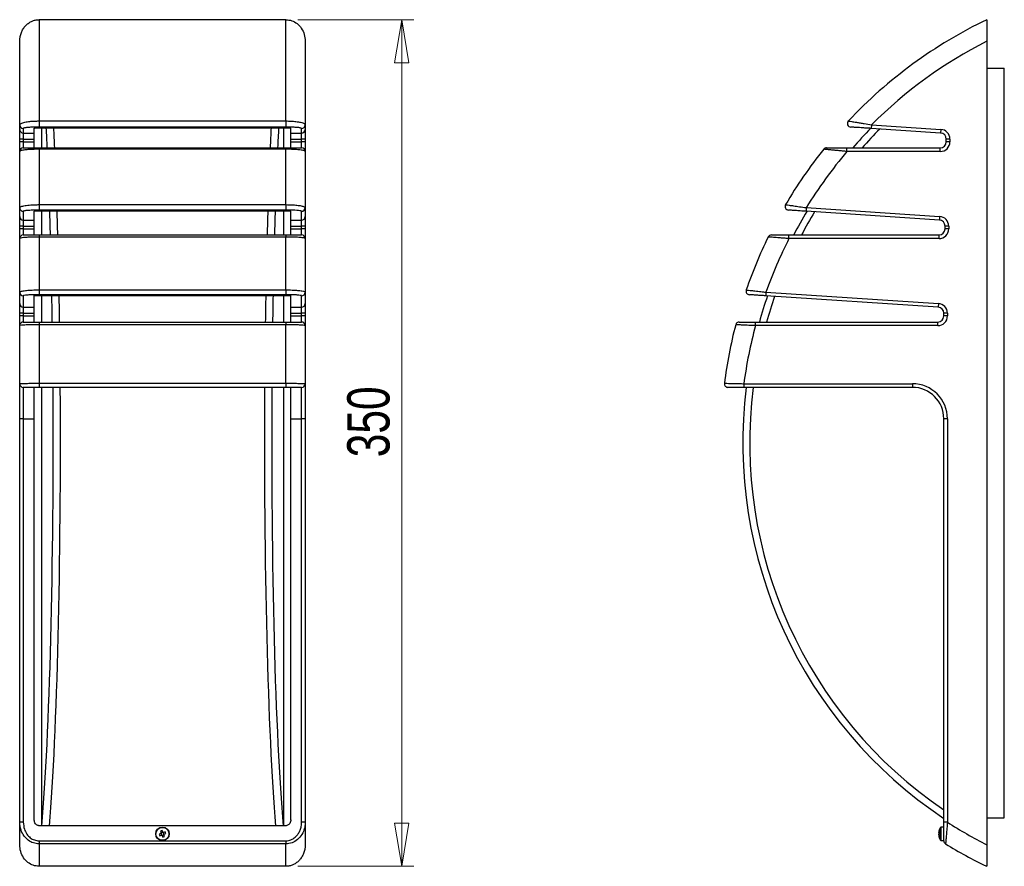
# Model space of a CAD drawing. Header units: millimetres. Extents: x 117 to 199, y 81 to 204.
# Tile 1 of 2: x 117 to 199, y 81 to 151. Entities that reach past the tile are written whole.
import ezdxf

# ---------------------------------------------------------------- set-up
doc = ezdxf.new("R2010")
doc.units = ezdxf.units.MM
doc.styles.add('SLDTEXTSTYLE0', font='TXT', dxfattribs={"width": 0.75})
doc.dimstyles.new('SLDDIMSTYLE0', dxfattribs={"dimtxt": 3.5, "dimasz": 3.556, "dimexe": 0, "dimexo": 0.0625, "dimgap": 0.875, "dimtad": 1, "dimdec": 0, "dimlfac": 5, "dimrnd": 1e-09, "dimzin": 12, "dimdsep": 46, "dimtxsty": 'SLDTEXTSTYLE0', "dimblk1": 'CLOSED', "dimblk2": 'CLOSED', "dimsah": 1, "dimcen": 0.09, "dimadec": 0, "dimazin": 3, "dimtfac": 1, "dimtdec": 0, "dimtofl": 0, "dimtmove": 0, "dimatfit": 3, "dimldrblk": 'CLOSED', "dimfxl": 0, "dimfrac": 2, "dimtolj": 1, "dimtzin": 12, "dimarcsym": 0})

# ---------------------------------------------------------------- blocks, each defined once
blk = doc.blocks.new('_Closed')
at = {"color": 0, "linetype": 'ByBlock', "lineweight": -2}
for p, q in [((-1, 0.166667), (0, 0)), ((-1, 0.166667), (-1, -0.166667)), ((0, 0), (-1, -0.166667)), ((0, 0), (-1, 0))]:
    blk.add_line(p, q, dxfattribs=at)
blk = doc.blocks.new('_D')
at = {"color": 7, "linetype": 'Continuous', "lineweight": 0}
for p, q in [((140.169, 150.932), (149.75, 150.932)), ((148.75, 150.932), (148.75, 80.932)), ((140.169, 80.932), (149.75, 80.932))]:
    blk.add_line(p, q, dxfattribs=at)
at = {"color": 7, "linetype": 'Continuous', "lineweight": 18, "xscale": 3.556, "yscale": 3.556}
for p, rotation in [((148.75, 150.932, -15.984), 90.0000000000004), ((148.75, 80.932, -15.984), 270.0000000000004)]:
    blk.add_blockref('_Closed', p, dxfattribs=dict(at, rotation=rotation))
at = {"color": 7, "linetype": 'Continuous', "lineweight": 18, "insert": (144.238, 114.754), "char_height": 3.5, "attachment_point": 1, "rotation": 90, "style": 'SLDTEXTSTYLE0'}
blk.add_mtext('350', dxfattribs=at)

msp = doc.modelspace()

# ---------------------------------------------------------------- linework, layer by layer
at = {"color": 7, "linetype": 'Continuous', "lineweight": 25}
for p, q in [((118.769, 150.932), (118.769, 142.558)), ((139.169, 150.932), (118.769, 150.932)), ((139.169, 142.558), (139.169, 150.932)), ((117.169, 142.24), (117.169, 149.148)), ((140.769, 149.148), (140.769, 142.24)), ((197.098, 149.148), (197.098, 82.717)), ((197.098, 146.932), (198.552, 146.932)), ((198.552, 84.932), (198.552, 146.932)), ((118.769, 142.558), (118.769, 142.053)), ((118.769, 142.558), (139.169, 142.558)), ((139.169, 142.558), (139.169, 142.053)), ((117.169, 141.862), (117.169, 142.24)), ((117.169, 141.064), (117.169, 141.862)), ((117.469, 141.941), (117.469, 141.563)), ((118.369, 141.563), (118.369, 141.958)), ((139.169, 142.053), (118.769, 142.053)), ((118.769, 141.992), (139.169, 141.992)), ((118.969, 141.992), (118.969, 140.332)), ((138.969, 141.992), (138.969, 140.332)), ((139.569, 141.563), (139.569, 141.958)), ((140.469, 141.563), (140.469, 141.941)), ((140.769, 142.24), (140.769, 141.862)), ((140.769, 141.862), (140.769, 141.064)), ((187.58, 142.24), (187.56, 141.941)), ((193.291, 141.563), (187.56, 141.941)), ((187.58, 142.24), (193.31, 141.862)), ((193.31, 141.862), (193.291, 141.563)), ((117.469, 141.064), (117.169, 141.064)), ((117.169, 140.832), (117.169, 141.064)), ((117.469, 140.832), (117.169, 140.832)), ((117.169, 140.032), (117.169, 140.832)), ((117.469, 141.563), (118.369, 141.563)), ((117.469, 141.563), (117.469, 141.064)), ((117.469, 141.064), (118.369, 141.064)), ((117.469, 141.064), (117.469, 140.832)), ((117.469, 140.832), (117.469, 140.332)), ((117.469, 140.832), (118.369, 140.832)), ((118.369, 141.064), (118.369, 141.563)), ((118.369, 140.832), (118.369, 141.064)), ((118.369, 140.332), (118.369, 140.832)), ((139.569, 141.563), (140.469, 141.563)), ((139.569, 141.064), (139.569, 141.563)), ((139.569, 141.064), (140.469, 141.064)), ((139.569, 140.832), (139.569, 141.064)), ((139.569, 140.832), (140.469, 140.832)), ((139.569, 140.332), (139.569, 140.832)), ((140.469, 141.064), (140.469, 141.563)), ((140.769, 141.064), (140.469, 141.064)), ((140.469, 140.832), (140.469, 141.064)), ((140.469, 140.332), (140.469, 140.832)), ((140.769, 140.832), (140.469, 140.832)), ((140.769, 141.064), (140.769, 140.832)), ((140.769, 140.832), (140.769, 140.032)), ((194.058, 141.064), (193.758, 141.064)), ((193.758, 140.832), (193.758, 141.064)), ((194.058, 140.832), (193.758, 140.832)), ((194.058, 141.064), (194.058, 140.832)), ((117.169, 135.39), (117.169, 140.032)), ((118.769, 140.332), (118.769, 140.22)), ((118.769, 140.332), (139.169, 140.332)), ((118.769, 140.22), (118.769, 135.638)), ((139.169, 140.22), (118.769, 140.22)), ((139.169, 140.332), (139.169, 140.22)), ((139.169, 135.638), (139.169, 140.22)), ((140.769, 140.032), (140.769, 135.39)), ((185.547, 140.032), (185.547, 140.332)), ((185.547, 140.332), (193.258, 140.332)), ((193.258, 140.032), (185.547, 140.032)), ((193.258, 140.032), (193.258, 140.332)), ((117.169, 134.663), (117.169, 135.39)), ((118.369, 134.364), (118.369, 135.1)), ((118.769, 135.638), (118.769, 135.186)), ((118.769, 135.638), (139.169, 135.638)), ((139.169, 135.186), (118.769, 135.186)), ((118.769, 135.13), (139.169, 135.13)), ((118.969, 135.13), (118.969, 133.133)), ((138.969, 135.13), (138.969, 133.133)), ((139.169, 135.638), (139.169, 135.186)), ((139.569, 134.364), (139.569, 135.1)), ((140.769, 135.39), (140.769, 134.663)), ((182.185, 135.39), (182.165, 135.09)), ((182.185, 135.39), (193.207, 134.663)), ((117.169, 133.865), (117.169, 134.663)), ((117.469, 135.09), (117.469, 134.364)), ((117.469, 134.364), (118.369, 134.364)), ((117.469, 134.364), (117.469, 133.865)), ((118.369, 133.865), (118.369, 134.364)), ((139.569, 134.364), (140.469, 134.364)), ((139.569, 133.865), (139.569, 134.364)), ((140.469, 134.364), (140.469, 135.09)), ((140.469, 133.865), (140.469, 134.364)), ((140.769, 134.663), (140.769, 133.865)), ((193.187, 134.364), (182.165, 135.09)), ((193.207, 134.663), (193.187, 134.364)), ((117.469, 133.865), (117.169, 133.865)), ((117.169, 133.633), (117.169, 133.865)), ((117.469, 133.633), (117.169, 133.633)), ((117.169, 132.833), (117.169, 133.633)), ((117.469, 133.865), (118.369, 133.865)), ((117.469, 133.865), (117.469, 133.633)), ((117.469, 133.633), (117.469, 133.133)), ((117.469, 133.633), (118.369, 133.633)), ((118.369, 133.633), (118.369, 133.865)), ((118.369, 133.133), (118.369, 133.633)), ((139.569, 133.865), (140.469, 133.865)), ((139.569, 133.633), (139.569, 133.865)), ((139.569, 133.633), (140.469, 133.633)), ((139.569, 133.133), (139.569, 133.633)), ((140.769, 133.865), (140.469, 133.865)), ((140.469, 133.633), (140.469, 133.865)), ((140.469, 133.133), (140.469, 133.633)), ((140.769, 133.633), (140.469, 133.633)), ((140.769, 133.865), (140.769, 133.633)), ((140.769, 133.633), (140.769, 132.833)), ((193.954, 133.865), (193.654, 133.865)), ((193.654, 133.633), (193.654, 133.865)), ((193.954, 133.633), (193.654, 133.633)), ((193.954, 133.865), (193.954, 133.633)), ((117.169, 128.403), (117.169, 132.833)), ((118.769, 133.133), (118.769, 132.964)), ((118.769, 133.133), (139.169, 133.133)), ((118.769, 132.964), (118.769, 128.59)), ((139.169, 132.964), (118.769, 132.964)), ((139.169, 133.133), (139.169, 132.964)), ((139.169, 128.59), (139.169, 132.964)), ((140.769, 132.833), (140.769, 128.403)), ((180.754, 132.833), (180.754, 133.133)), ((180.754, 133.133), (193.154, 133.133)), ((193.154, 132.833), (180.754, 132.833)), ((193.154, 132.833), (193.154, 133.133)), ((118.769, 128.59), (118.769, 128.193)), ((118.769, 128.59), (139.169, 128.59)), ((139.169, 128.59), (139.169, 128.193)), ((117.169, 127.464), (117.169, 128.403)), ((117.469, 128.104), (117.469, 127.164)), ((118.369, 127.164), (118.369, 128.11)), ((139.169, 128.193), (118.769, 128.193)), ((118.769, 128.137), (139.169, 128.137)), ((118.969, 128.137), (118.969, 125.934)), ((138.969, 128.137), (138.969, 125.934)), ((139.569, 127.164), (139.569, 128.11)), ((140.469, 127.164), (140.469, 128.104)), ((140.769, 128.403), (140.769, 127.464)), ((178.848, 128.403), (178.828, 128.104)), ((193.084, 127.164), (178.828, 128.104)), ((178.848, 128.403), (193.103, 127.464)), ((117.169, 126.665), (117.169, 127.464)), ((117.469, 127.164), (118.369, 127.164)), ((117.469, 127.164), (117.469, 126.665)), ((118.369, 126.665), (118.369, 127.164)), ((139.569, 127.164), (140.469, 127.164)), ((139.569, 126.665), (139.569, 127.164)), ((140.469, 126.665), (140.469, 127.164)), ((140.769, 127.464), (140.769, 126.665)), ((193.103, 127.464), (193.084, 127.164)), ((117.469, 126.665), (117.169, 126.665)), ((117.169, 126.434), (117.169, 126.665)), ((117.469, 126.434), (117.169, 126.434)), ((117.169, 125.634), (117.169, 126.434)), ((117.469, 126.665), (118.369, 126.665)), ((117.469, 126.665), (117.469, 126.434)), ((117.469, 126.434), (117.469, 125.934)), ((117.469, 126.434), (118.369, 126.434)), ((118.369, 126.434), (118.369, 126.665)), ((118.369, 125.934), (118.369, 126.434)), ((139.569, 126.665), (140.469, 126.665)), ((139.569, 126.434), (139.569, 126.665)), ((139.569, 126.434), (140.469, 126.434)), ((139.569, 125.934), (139.569, 126.434)), ((140.769, 126.665), (140.469, 126.665)), ((140.469, 126.434), (140.469, 126.665)), ((140.469, 125.934), (140.469, 126.434)), ((140.769, 126.434), (140.469, 126.434)), ((140.769, 126.665), (140.769, 126.434)), ((140.769, 126.434), (140.769, 125.634)), ((193.851, 126.665), (193.551, 126.665)), ((193.551, 126.434), (193.551, 126.665)), ((193.851, 126.434), (193.551, 126.434)), ((193.851, 126.665), (193.851, 126.434)), ((117.169, 120.834), (117.169, 125.634)), ((118.769, 125.934), (118.769, 125.709)), ((118.769, 125.934), (139.169, 125.934)), ((118.769, 125.709), (118.769, 120.872)), ((139.169, 125.709), (118.769, 125.709)), ((139.169, 125.934), (139.169, 125.709)), ((139.169, 120.872), (139.169, 125.709)), ((140.769, 125.634), (140.769, 120.834)), ((177.984, 125.634), (177.984, 125.934)), ((177.984, 125.934), (193.051, 125.934)), ((193.051, 125.634), (177.984, 125.634)), ((178.035, 125.934), (178.066, 125.934)), ((193.051, 125.634), (193.051, 125.934)), ((117.169, 117.934), (117.169, 120.834)), ((117.469, 120.534), (117.469, 117.934)), ((118.369, 117.934), (118.369, 120.534)), ((118.769, 120.872), (118.769, 120.534)), ((118.769, 120.872), (139.169, 120.872)), ((139.169, 120.534), (118.769, 120.534)), ((118.969, 120.534), (118.969, 84.291)), ((138.969, 120.534), (138.969, 84.291)), ((139.169, 120.872), (139.169, 120.534)), ((139.569, 117.934), (139.569, 120.534)), ((140.469, 117.934), (140.469, 120.534)), ((140.769, 120.834), (140.769, 117.934)), ((177.022, 120.834), (177.022, 120.534)), ((177.022, 120.834), (190.951, 120.834)), ((190.951, 120.534), (177.022, 120.534)), ((190.951, 120.834), (190.951, 120.534)), ((117.469, 117.934), (117.169, 117.934)), ((117.169, 84.574), (117.169, 117.934)), ((117.469, 117.934), (118.369, 117.934)), ((117.469, 117.934), (117.469, 84.574)), ((118.369, 84.768), (118.369, 117.934)), ((139.569, 117.934), (140.469, 117.934)), ((139.569, 84.768), (139.569, 117.934)), ((140.769, 117.934), (140.469, 117.934)), ((140.469, 84.574), (140.469, 117.934)), ((140.769, 117.934), (140.769, 84.574)), ((193.551, 84.574), (193.551, 117.934)), ((193.851, 117.934), (193.551, 117.934)), ((193.851, 117.934), (193.851, 84.574)), ((197.098, 84.932), (198.552, 84.932)), ((117.469, 84.574), (117.169, 84.574)), ((117.169, 82.717), (117.169, 84.574)), ((139.169, 84.291), (118.769, 84.291)), ((128.807, 83.834), (128.86, 83.695)), ((128.998, 83.748), (128.946, 83.886)), ((140.769, 84.574), (140.469, 84.574)), ((140.769, 84.574), (140.769, 82.717)), ((193.551, 84.176), (193.326, 84.176)), ((193.851, 84.574), (193.551, 84.574)), ((118.769, 83.04), (139.169, 83.04)), ((118.769, 83.04), (118.769, 82.784)), ((128.837, 83.645), (128.699, 83.592)), ((128.751, 83.454), (128.89, 83.507)), ((128.844, 83.648), (128.858, 83.611)), ((128.899, 83.702), (128.862, 83.688)), ((128.883, 83.546), (128.897, 83.509)), ((128.937, 83.491), (128.974, 83.505)), ((128.94, 83.484), (128.992, 83.345)), ((129.001, 83.741), (128.965, 83.727)), ((129.039, 83.53), (129.076, 83.543)), ((129.055, 83.686), (129.042, 83.722)), ((129.187, 83.778), (129.048, 83.725)), ((129.131, 83.398), (129.078, 83.536)), ((129.094, 83.584), (129.08, 83.62)), ((129.101, 83.587), (129.24, 83.639)), ((139.169, 83.04), (139.169, 82.784)), ((193.135, 83.725), (193.135, 83.748)), ((193.135, 83.725), (193.163, 83.724)), ((193.135, 83.695), (193.135, 83.645)), ((193.135, 83.695), (193.163, 83.693)), ((193.163, 83.646), (193.135, 83.645)), ((193.135, 83.536), (193.135, 83.587)), ((193.135, 83.507), (193.135, 83.484)), ((193.326, 83.056), (193.551, 83.056)), ((139.169, 82.784), (118.769, 82.784)), ((118.769, 82.784), (118.769, 80.932)), ((139.169, 80.932), (139.169, 82.784)), ((139.169, 80.932), (118.769, 80.932))]:
    msp.add_line(p, q, dxfattribs=at)
at = {"color": 8, "linetype": 'Continuous', "lineweight": 25}
for p, q in [((193.281, 83.805), (193.281, 84.151)), ((193.326, 83.814), (193.326, 84.176)), ((193.281, 83.081), (193.281, 83.805)), ((193.326, 83.056), (193.326, 83.814))]:
    msp.add_line(p, q, dxfattribs=at)
at = {"color": 7, "linetype": 'Continuous', "lineweight": 25, "flags": 128}
msp.add_lwpolyline([(193.139, 83.725), (193.137, 83.713), (193.135, 83.695)], dxfattribs=at)
at = {"color": 7, "linetype": 'Continuous', "lineweight": 25}
for radius in [0.56, 0.535]:
    msp.add_circle((128.969, 83.616), radius, dxfattribs=at)
for centre, radius, start, end in [((213.939, 115.932), 38.841, 115.69541, 136.72451), ((213.939, 115.932), 37.241, 116.8859, 135.05526), ((185.878, 142.352), 0.3, 136.72451, 266.22852), ((117.469, 142.24), 0.3, 180.06218, 270.06204), ((117.469, 141.863), 0.3, 180.06218, 270.06204), ((140.469, 142.24), 0.3, 269.93796, 359.93782), ((140.469, 141.863), 0.3, 269.93796, 359.93782), ((214.234, 115.932), 37.296, 135.74898, 139.13911), ((193.258, 141.064), 0.8, 0, 86.22852), ((193.258, 140.832), 0.8, 270, 0), ((193.258, 140.832), 0.5, 270, 0), ((193.258, 141.064), 0.5, 0, 86.22852), ((117.469, 140.032), 0.3, 90, 180), ((140.469, 140.032), 0.3, 0, 90), ((213.939, 115.932), 38.841, 141.29509, 149.51275), ((213.939, 115.932), 37.241, 139.67385, 148.50158), ((183.862, 140.032), 0.3, 90, 141.29509), ((117.469, 135.39), 0.3, 180.06218, 270.06204), ((140.469, 135.39), 0.3, 269.93796, 359.93782), ((180.726, 135.486), 0.3, 149.51275, 266.22852), ((117.469, 134.663), 0.3, 180.06218, 270.06204), ((140.469, 134.663), 0.3, 269.93796, 359.93782), ((214.234, 115.932), 37.296, 149.09884, 152.53577), ((193.154, 133.865), 0.5, 0, 86.22852), ((193.154, 133.865), 0.8, 0, 86.22852), ((193.154, 133.633), 0.8, 270, 0), ((193.154, 133.633), 0.5, 270, 0), ((117.469, 132.833), 0.3, 90, 180), ((140.469, 132.833), 0.3, 0, 90), ((213.939, 115.932), 38.841, 153.99087, 160.98052), ((213.939, 115.932), 37.241, 153.01083, 160.4346), ((179.301, 132.833), 0.3, 90, 153.99087), ((177.502, 128.492), 0.3, 160.98052, 266.22852), ((117.469, 128.404), 0.3, 180.06218, 270.06204), ((140.469, 128.404), 0.3, 269.93796, 359.93782), ((214.234, 115.932), 37.296, 160.96781, 164.44491), ((117.469, 127.464), 0.3, 180.06218, 270.06204), ((140.469, 127.464), 0.3, 269.93796, 359.93782), ((193.051, 126.665), 0.5, 0, 86.22852), ((193.051, 126.665), 0.8, 0, 86.22852), ((193.051, 126.434), 0.8, 270, 0), ((193.051, 126.434), 0.5, 270, 0), ((117.469, 125.634), 0.3, 90, 180), ((140.469, 125.634), 0.3, 0, 90), ((213.939, 115.932), 38.841, 165.42073, 172.69355), ((176.639, 125.634), 0.3, 90, 165.42073), ((213.939, 115.932), 37.241, 164.8999, 172.43703), ((117.469, 120.834), 0.3, 180, 270), ((140.469, 120.834), 0.3, 270, 0), ((175.711, 120.834), 0.3, 172.69355, 270), ((214.234, 115.932), 37.296, 172.91294, 236.31911), ((190.951, 117.934), 2.9, 0, 90), ((190.951, 117.934), 2.6, 0, 90), ((129.654, 81.809), 2.195, 108.81902, 112.68309), ((194.005, 83.642), 0.877, 167.94264, 173.04697), ((194.126, 83.616), 1, 147.66397, 167.94458), ((193.326, 84.122), 0.054, 90, 147.66397), ((213.939, 115.932), 37.241, 237.35671, 243.1141), ((130.776, 84.301), 2.195, 198.81902, 202.68309), ((128.969, 83.616), 0.135, 143.98168, 167.52043), ((128.969, 83.616), 0.111, 159.03284, 182.3208), ((128.969, 83.616), 0.111, 182.3208, 219.1813), ((128.969, 83.616), 0.111, 152.46927, 159.03284), ((128.969, 83.616), 0.111, 129.1813, 152.46927), ((128.969, 83.616), 0.111, 219.1813, 242.46927), ((128.969, 83.616), 0.135, 233.98168, 257.52043), ((128.969, 83.616), 0.111, 92.3208, 129.1813), ((128.969, 83.616), 0.111, 242.46927, 249.03284), ((128.969, 83.616), 0.111, 249.03284, 272.3208), ((128.969, 83.616), 0.111, 69.03284, 92.3208), ((128.969, 83.616), 0.111, 272.3208, 309.1813), ((128.284, 85.423), 2.195, 288.81902, 292.68309), ((128.969, 83.616), 0.135, 53.98168, 77.52043), ((128.969, 83.616), 0.111, 62.46927, 69.03284), ((128.969, 83.616), 0.111, 39.1813, 62.46927), ((128.969, 83.616), 0.111, 309.1813, 332.46927), ((128.969, 83.616), 0.111, 2.3208, 39.1813), ((128.969, 83.616), 0.111, 332.46927, 339.03284), ((128.969, 83.616), 0.111, 339.03284, 2.3208), ((128.969, 83.616), 0.135, 323.98168, 347.52043), ((127.162, 82.931), 2.195, 18.81902, 22.68309), ((193.301, 83.669), 0.175, 141.78417, 161.4128), ((193.286, 83.695), 0.159, 198.09924, 209.58343), ((193.301, 83.531), 0.175, 141.78417, 161.4128), ((194.007, 83.643), 0.879, 186.95881, 196.19786), ((194.007, 83.59), 0.879, 186.95881, 196.19786), ((194.126, 83.616), 1, 192.05542, 212.33603), ((194.119, 83.708), 0.958, 175.85809, 184.14191), ((193.299, 83.372), 0.139, 169.09311, 190.90689), ((193.326, 83.11), 0.054, 212.33603, 270), ((193.851, 83.04), 0.3, 180, 238.58637), ((213.939, 115.932), 38.841, 238.58637, 244.30459)]:
    msp.add_arc(centre, radius, start, end, dxfattribs=at)
at = {"color": 8, "linetype": 'Continuous', "lineweight": 25}
for start, end in [(134.96941, 138.32368), (148.61413, 152.04775), (160.7087, 164.18397), (172.79645, 235.75208)]:
    msp.add_arc((214.202, 115.932), 36.696, start, end, dxfattribs=at)
for centre, major_axis, ratio, start_param, end_param in [((118.008, 115.932), (0, 36.696), 0.052632, 5.439778, 5.502116), ((118.607, 115.932), (0, 37.296), 0.051785, 5.425546, 5.486019), ((139.331, 115.932), (0, 37.296), 0.051785, 0.797167, 0.857639), ((139.93, 115.932), (0, 36.696), 0.052632, 0.781069, 0.843407), ((118.008, 115.932), (0, 36.696), 0.052632, 5.200248, 5.262943), ((118.607, 115.932), (0, 37.296), 0.051785, 5.19173, 5.253097), ((139.331, 115.932), (0, 37.296), 0.051785, 1.030088, 1.091455), ((139.93, 115.932), (0, 36.696), 0.052632, 1.020242, 1.082938), ((118.008, 115.932), (0, 36.696), 0.052632, 4.988431, 5.051438), ((118.607, 115.932), (0, 37.296), 0.051785, 4.983877, 5.04577), ((139.331, 115.932), (0, 37.296), 0.051785, 1.237415, 1.299309), ((139.93, 115.932), (0, 36.696), 0.052632, 1.231748, 1.294755), ((118.008, 115.932), (0, 36.696), 0.052632, 3.672691, 4.838115), ((118.607, 115.932), (0, 37.296), 0.051785, 3.699471, 4.836082), ((139.331, 115.932), (0, 37.296), 0.051785, 1.447104, 2.583714), ((139.93, 115.932), (0, 36.696), 0.052632, 1.445071, 2.610495)]:
    msp.add_ellipse(centre, major_axis=major_axis, ratio=ratio, start_param=start_param, end_param=end_param, dxfattribs=at)
at = {"color": 7, "linetype": 'Continuous', "lineweight": 25}
for centre, major_axis, start_param, end_param in [((128.956, 83.611), (0.092, 0.0348), 2.77218, 3.511006), ((128.964, 83.629), (-0.0348, 0.092), 5.913772, 6.652598), ((128.974, 83.603), (-0.0348, 0.092), 2.77218, 3.511006), ((128.982, 83.621), (0.092, 0.0348), 5.913772, 6.652598)]:
    msp.add_ellipse(centre, major_axis=major_axis, ratio=0.990116, start_param=start_param, end_param=end_param, dxfattribs=at)
for points, knots in [([(117.169, 149.148), (117.174, 149.256), (117.184, 149.476), (117.268, 149.796), (117.403, 150.1), (117.586, 150.367), (117.812, 150.591), (118.058, 150.758), (118.323, 150.87), (118.559, 150.924), (118.711, 150.93), (118.769, 150.932)], [0, 0, 0, 0, 0.122287, 0.248022, 0.370363, 0.496776, 0.61038, 0.728112, 0.829359, 0.934117, 1, 1, 1, 1]), ([(139.169, 150.932), (139.336, 150.915), (139.669, 150.881), (140.116, 150.62), (140.476, 150.229), (140.722, 149.72), (140.753, 149.339), (140.769, 149.148)], [0, 0, 0, 0, 0.18783, 0.375386, 0.570296, 0.783583, 1, 1, 1, 1]), ([(197.098, 150.932), (197.098, 150.915), (197.098, 150.881), (197.098, 150.62), (197.098, 150.229), (197.098, 149.72), (197.098, 149.339), (197.098, 149.148)], [0, 0, 0, 0, 0.18783, 0.375386, 0.570296, 0.783583, 1, 1, 1, 1]), ([(117.169, 142.24), (117.175, 142.26), (117.186, 142.302), (117.275, 142.36), (117.412, 142.414), (117.631, 142.47), (117.959, 142.52), (118.376, 142.553), (118.648, 142.556), (118.769, 142.558)], [0, 0, 0, 0, 0.1331723, 0.2698229, 0.3901355, 0.5138197, 0.7070379, 0.8705125, 1, 1, 1, 1]), ([(139.169, 142.558), (139.319, 142.555), (139.616, 142.551), (140.049, 142.512), (140.367, 142.458), (140.576, 142.397), (140.731, 142.328), (140.754, 142.274), (140.769, 142.24)], [0, 0, 0, 0, 0.160681, 0.318502, 0.521835, 0.648504, 0.77913, 1, 1, 1, 1]), ([(185.66, 142.558), (185.675, 142.555), (185.704, 142.551), (185.942, 142.512), (186.271, 142.458), (186.64, 142.397), (187.054, 142.328), (187.377, 142.274), (187.58, 142.24)], [0, 0, 0, 0, 0.160681, 0.318502, 0.521835, 0.648504, 0.77913, 1, 1, 1, 1]), ([(118.769, 142.053), (118.671, 142.052), (118.447, 142.051), (118.107, 142.039), (117.843, 142.021), (117.666, 142.002), (117.555, 141.983), (117.483, 141.962), (117.474, 141.948), (117.469, 141.941)], [0, 0, 0, 0, 0.12402, 0.282479, 0.473974, 0.597729, 0.721617, 0.860777, 1, 1, 1, 1]), ([(118.369, 141.958), (118.374, 141.962), (118.383, 141.97), (118.454, 141.98), (118.555, 141.987), (118.663, 141.992), (118.735, 141.992), (118.769, 141.992)], [0, 0, 0, 0, 0.246581, 0.503369, 0.700426, 0.861289, 1, 1, 1, 1]), ([(140.469, 141.941), (140.457, 141.952), (140.439, 141.971), (140.314, 141.995), (140.145, 142.017), (139.888, 142.036), (139.535, 142.05), (139.291, 142.052), (139.169, 142.053)], [0, 0, 0, 0, 0.228173, 0.359275, 0.490236, 0.692515, 0.845994, 1, 1, 1, 1]), ([(139.169, 141.992), (139.195, 141.992), (139.258, 141.992), (139.351, 141.989), (139.45, 141.983), (139.536, 141.973), (139.567, 141.964), (139.569, 141.959), (139.569, 141.958)], [0, 0, 0, 0, 0.107844, 0.256866, 0.413735, 0.649131, 0.945145, 1, 1, 1, 1]), ([(187.56, 141.941), (187.38, 141.952), (187.097, 141.971), (186.729, 141.995), (186.403, 142.017), (186.111, 142.036), (185.898, 142.05), (185.872, 142.052), (185.859, 142.053)], [0, 0, 0, 0, 0.228173, 0.359275, 0.490236, 0.692515, 0.845994, 1, 1, 1, 1]), ([(118.769, 140.22), (118.618, 140.218), (118.319, 140.215), (117.913, 140.194), (117.615, 140.166), (117.407, 140.134), (117.272, 140.103), (117.185, 140.068), (117.175, 140.044), (117.169, 140.032)], [0, 0, 0, 0, 0.162614, 0.322441, 0.490851, 0.612648, 0.738208, 0.867429, 1, 1, 1, 1]), ([(117.469, 140.332), (117.485, 140.332), (117.509, 140.332), (117.662, 140.332), (117.828, 140.332), (118.071, 140.332), (118.401, 140.332), (118.646, 140.332), (118.769, 140.332)], [0, 0, 0, 0, 0.2693654, 0.3950433, 0.5205855, 0.687985, 0.8437359, 1, 1, 1, 1]), ([(139.169, 140.332), (139.265, 140.332), (139.486, 140.332), (139.825, 140.332), (140.091, 140.332), (140.269, 140.332), (140.381, 140.332), (140.455, 140.332), (140.464, 140.332), (140.469, 140.332)], [0, 0, 0, 0, 0.121519, 0.281712, 0.473732, 0.596499, 0.719394, 0.859664, 1, 1, 1, 1]), ([(140.769, 140.032), (140.763, 140.044), (140.752, 140.07), (140.661, 140.104), (140.522, 140.136), (140.302, 140.169), (139.972, 140.198), (139.557, 140.217), (139.286, 140.219), (139.169, 140.22)], [0, 0, 0, 0, 0.134287, 0.272246, 0.39168, 0.514475, 0.708229, 0.873346, 1, 1, 1, 1]), ([(185.547, 140.032), (185.424, 140.044), (185.173, 140.07), (184.822, 140.104), (184.5, 140.136), (184.161, 140.169), (183.854, 140.198), (183.658, 140.217), (183.637, 140.219), (183.628, 140.22)], [0, 0, 0, 0, 0.134287, 0.272246, 0.39168, 0.514475, 0.708229, 0.873346, 1, 1, 1, 1]), ([(183.862, 140.332), (183.87, 140.332), (183.889, 140.332), (184.063, 140.332), (184.331, 140.332), (184.626, 140.332), (184.908, 140.332), (185.217, 140.332), (185.437, 140.332), (185.547, 140.332)], [0, 0, 0, 0, 0.121519, 0.281712, 0.473732, 0.596499, 0.719394, 0.859664, 1, 1, 1, 1]), ([(117.169, 135.39), (117.174, 135.405), (117.185, 135.436), (117.271, 135.482), (117.409, 135.524), (117.596, 135.562), (117.824, 135.592), (118.15, 135.622), (118.481, 135.637), (118.716, 135.638), (118.769, 135.638)], [0, 0, 0, 0, 0.123403, 0.246784, 0.371728, 0.496613, 0.61372, 0.730768, 0.93858, 1, 1, 1, 1]), ([(118.769, 135.186), (118.726, 135.186), (118.534, 135.186), (118.184, 135.178), (117.862, 135.161), (117.664, 135.142), (117.51, 135.12), (117.486, 135.102), (117.469, 135.09)], [0, 0, 0, 0, 0.06035, 0.265121, 0.497296, 0.623344, 0.749474, 1, 1, 1, 1]), ([(118.369, 135.1), (118.372, 135.103), (118.38, 135.11), (118.449, 135.119), (118.563, 135.126), (118.678, 135.13), (118.747, 135.13), (118.769, 135.13)], [0, 0, 0, 0, 0.198416, 0.452393, 0.690179, 0.900859, 1, 1, 1, 1]), ([(139.169, 135.638), (139.335, 135.636), (139.664, 135.631), (140.109, 135.596), (140.468, 135.542), (140.72, 135.472), (140.752, 135.417), (140.769, 135.39)], [0, 0, 0, 0, 0.189379, 0.377133, 0.570722, 0.781737, 1, 1, 1, 1]), ([(140.469, 135.09), (140.456, 135.101), (140.429, 135.121), (140.226, 135.149), (139.934, 135.17), (139.573, 135.184), (139.304, 135.185), (139.169, 135.186)], [0, 0, 0, 0, 0.222026, 0.435123, 0.628535, 0.814121, 1, 1, 1, 1]), ([(139.169, 135.13), (139.2, 135.13), (139.271, 135.129), (139.377, 135.126), (139.473, 135.12), (139.543, 135.112), (139.568, 135.105), (139.569, 135.101), (139.569, 135.1)], [0, 0, 0, 0, 0.138418, 0.322005, 0.511586, 0.719321, 0.949523, 1, 1, 1, 1]), ([(180.468, 135.638), (180.484, 135.636), (180.516, 135.631), (180.763, 135.596), (181.135, 135.542), (181.626, 135.472), (181.997, 135.417), (182.185, 135.39)], [0, 0, 0, 0, 0.189379, 0.377133, 0.570722, 0.781737, 1, 1, 1, 1]), ([(182.165, 135.09), (182.005, 135.101), (181.691, 135.121), (181.275, 135.149), (180.959, 135.17), (180.748, 135.184), (180.72, 135.185), (180.707, 135.186)], [0, 0, 0, 0, 0.222026, 0.435123, 0.628535, 0.814121, 1, 1, 1, 1]), ([(118.769, 132.964), (118.603, 132.963), (118.272, 132.961), (117.825, 132.942), (117.466, 132.914), (117.217, 132.876), (117.185, 132.847), (117.169, 132.833)], [0, 0, 0, 0, 0.19067, 0.379786, 0.574518, 0.785881, 1, 1, 1, 1]), ([(117.469, 133.133), (117.482, 133.133), (117.508, 133.133), (117.709, 133.133), (118.001, 133.133), (118.364, 133.133), (118.634, 133.133), (118.769, 133.133)], [0, 0, 0, 0, 0.217645, 0.431022, 0.625609, 0.812664, 1, 1, 1, 1]), ([(139.169, 133.133), (139.216, 133.133), (139.41, 133.133), (139.762, 133.133), (140.081, 133.133), (140.276, 133.133), (140.428, 133.133), (140.453, 133.133), (140.469, 133.133)], [0, 0, 0, 0, 0.064745, 0.270361, 0.501728, 0.626655, 0.751657, 1, 1, 1, 1]), ([(140.769, 132.833), (140.764, 132.841), (140.754, 132.858), (140.669, 132.882), (140.534, 132.904), (140.35, 132.924), (140.123, 132.94), (139.8, 132.956), (139.465, 132.964), (139.226, 132.964), (139.169, 132.964)], [0, 0, 0, 0, 0.12059, 0.244826, 0.366559, 0.492502, 0.607044, 0.725725, 0.934178, 1, 1, 1, 1]), ([(180.754, 132.833), (180.647, 132.841), (180.435, 132.858), (180.124, 132.882), (179.832, 132.904), (179.573, 132.924), (179.358, 132.94), (179.148, 132.956), (179.042, 132.964), (179.033, 132.964), (179.031, 132.964)], [0, 0, 0, 0, 0.1224233, 0.244826, 0.368689, 0.4924977, 0.6091326, 0.7257132, 0.9341751, 1, 1, 1, 1]), ([(179.301, 133.133), (179.303, 133.133), (179.31, 133.133), (179.426, 133.133), (179.689, 133.133), (179.976, 133.133), (180.304, 133.133), (180.574, 133.133), (180.754, 133.133)], [0, 0, 0, 0, 0.064745, 0.270361, 0.501728, 0.626655, 0.751657, 1, 1, 1, 1]), ([(117.169, 128.403), (117.188, 128.425), (117.225, 128.469), (117.518, 128.526), (117.946, 128.568), (118.391, 128.588), (118.671, 128.589), (118.769, 128.59)], [0, 0, 0, 0, 0.223849, 0.448509, 0.669592, 0.883467, 1, 1, 1, 1]), ([(139.169, 128.59), (139.344, 128.588), (139.694, 128.584), (140.162, 128.554), (140.524, 128.509), (140.735, 128.457), (140.759, 128.42), (140.769, 128.403)], [0, 0, 0, 0, 0.206313, 0.412025, 0.620042, 0.834249, 1, 1, 1, 1]), ([(177.218, 128.59), (177.235, 128.588), (177.269, 128.584), (177.535, 128.554), (177.928, 128.509), (178.389, 128.457), (178.709, 128.42), (178.848, 128.403)], [0, 0, 0, 0, 0.206313, 0.412025, 0.620042, 0.834249, 1, 1, 1, 1]), ([(118.769, 128.193), (118.689, 128.193), (118.462, 128.192), (118.099, 128.182), (117.752, 128.162), (117.515, 128.135), (117.484, 128.114), (117.469, 128.104)], [0, 0, 0, 0, 0.115818, 0.328673, 0.54949, 0.774821, 1, 1, 1, 1]), ([(118.369, 128.11), (118.369, 128.11), (118.369, 128.113), (118.386, 128.119), (118.457, 128.128), (118.565, 128.134), (118.676, 128.136), (118.745, 128.137), (118.769, 128.137)], [0, 0, 0, 0, 0.002659, 0.228544, 0.454311, 0.674923, 0.887856, 1, 1, 1, 1]), ([(140.469, 128.104), (140.461, 128.112), (140.442, 128.129), (140.27, 128.154), (139.976, 128.176), (139.596, 128.19), (139.311, 128.192), (139.169, 128.193)], [0, 0, 0, 0, 0.166773, 0.381844, 0.589917, 0.794904, 1, 1, 1, 1]), ([(139.169, 128.137), (139.203, 128.137), (139.28, 128.136), (139.392, 128.133), (139.489, 128.127), (139.556, 128.119), (139.565, 128.113), (139.569, 128.11)], [0, 0, 0, 0, 0.1573023, 0.361894, 0.5689181, 0.7824021, 1, 1, 1, 1]), ([(178.828, 128.104), (178.713, 128.112), (178.45, 128.129), (178.069, 128.154), (177.744, 128.176), (177.524, 128.19), (177.496, 128.192), (177.482, 128.193)], [0, 0, 0, 0, 0.166773, 0.381844, 0.589917, 0.794904, 1, 1, 1, 1]), ([(118.769, 125.709), (118.594, 125.708), (118.243, 125.707), (117.774, 125.695), (117.412, 125.677), (117.202, 125.655), (117.179, 125.64), (117.169, 125.634)], [0, 0, 0, 0, 0.207027, 0.413501, 0.622099, 0.836376, 1, 1, 1, 1]), ([(117.469, 125.934), (117.477, 125.934), (117.496, 125.934), (117.666, 125.934), (117.96, 125.934), (118.341, 125.934), (118.626, 125.934), (118.769, 125.934)], [0, 0, 0, 0, 0.16455, 0.379624, 0.588277, 0.794089, 1, 1, 1, 1]), ([(139.169, 125.934), (139.251, 125.934), (139.479, 125.934), (139.842, 125.934), (140.187, 125.934), (140.424, 125.934), (140.454, 125.934), (140.469, 125.934)], [0, 0, 0, 0, 0.118037, 0.331093, 0.551393, 0.775766, 1, 1, 1, 1]), ([(140.769, 125.634), (140.75, 125.643), (140.713, 125.66), (140.422, 125.684), (139.996, 125.7), (139.55, 125.708), (139.269, 125.709), (139.169, 125.709)], [0, 0, 0, 0, 0.2230202, 0.4467773, 0.6673136, 0.8812982, 1, 1, 1, 1]), ([(177.984, 125.634), (177.795, 125.643), (177.417, 125.66), (176.915, 125.684), (176.547, 125.7), (176.37, 125.708), (176.354, 125.709), (176.348, 125.709)], [0, 0, 0, 0, 0.2230202, 0.4467773, 0.6673136, 0.8812982, 1, 1, 1, 1]), ([(176.639, 125.934), (176.644, 125.934), (176.657, 125.934), (176.803, 125.934), (177.106, 125.934), (177.518, 125.934), (177.828, 125.934), (177.984, 125.934)], [0, 0, 0, 0, 0.118037, 0.331093, 0.551393, 0.775766, 1, 1, 1, 1]), ([(117.169, 120.834), (117.187, 120.838), (117.223, 120.847), (117.502, 120.858), (117.913, 120.867), (118.362, 120.871), (118.655, 120.872), (118.769, 120.872)], [0, 0, 0, 0, 0.2167, 0.433577, 0.649739, 0.864328, 1, 1, 1, 1]), ([(118.769, 120.534), (118.677, 120.534), (118.438, 120.534), (118.073, 120.534), (117.74, 120.534), (117.513, 120.534), (117.484, 120.534), (117.469, 120.534)], [0, 0, 0, 0, 0.135483, 0.349848, 0.565963, 0.782997, 1, 1, 1, 1]), ([(139.169, 120.872), (139.348, 120.871), (139.705, 120.871), (140.182, 120.864), (140.544, 120.855), (140.74, 120.844), (140.761, 120.837), (140.769, 120.834)], [0, 0, 0, 0, 0.212758, 0.425371, 0.63855, 0.853195, 1, 1, 1, 1]), ([(140.469, 120.534), (140.462, 120.534), (140.446, 120.534), (140.286, 120.534), (139.992, 120.534), (139.605, 120.534), (139.314, 120.534), (139.169, 120.534)], [0, 0, 0, 0, 0.147019, 0.361879, 0.575082, 0.787528, 1, 1, 1, 1]), ([(175.413, 120.872), (175.431, 120.871), (175.466, 120.871), (175.74, 120.864), (176.143, 120.855), (176.596, 120.844), (176.899, 120.837), (177.022, 120.834)], [0, 0, 0, 0, 0.212758, 0.425371, 0.63855, 0.853195, 1, 1, 1, 1]), ([(177.022, 120.534), (176.922, 120.534), (176.675, 120.534), (176.306, 120.534), (175.977, 120.534), (175.754, 120.534), (175.725, 120.534), (175.711, 120.534)], [0, 0, 0, 0, 0.147019, 0.361879, 0.575082, 0.787528, 1, 1, 1, 1]), ([(118.769, 84.291), (118.767, 84.291), (118.735, 84.291), (118.661, 84.302), (118.555, 84.356), (118.46, 84.453), (118.392, 84.584), (118.37, 84.695), (118.369, 84.759), (118.369, 84.768)], [0, 0, 0, 0, 0.008096, 0.138411, 0.326199, 0.513203, 0.720681, 0.962034, 1, 1, 1, 1]), ([(139.569, 84.768), (139.569, 84.756), (139.567, 84.681), (139.537, 84.554), (139.469, 84.446), (139.396, 84.372), (139.318, 84.317), (139.227, 84.292), (139.177, 84.291), (139.169, 84.291)], [0, 0, 0, 0, 0.0513499, 0.3280365, 0.556308, 0.5991945, 0.7819231, 0.9653475, 1, 1, 1, 1]), ([(118.769, 82.784), (118.609, 82.8), (118.29, 82.831), (117.859, 83.072), (117.5, 83.435), (117.289, 83.847), (117.185, 84.241), (117.174, 84.462), (117.169, 84.574)], [0, 0, 0, 0, 0.1798544, 0.3576193, 0.5425538, 0.7503423, 0.8734167, 1, 1, 1, 1]), ([(117.469, 84.574), (117.486, 84.384), (117.516, 84.038), (117.738, 83.6), (118.027, 83.288), (118.378, 83.081), (118.639, 83.054), (118.769, 83.04)], [0, 0, 0, 0, 0.254608, 0.465023, 0.649655, 0.824638, 1, 1, 1, 1]), ([(140.769, 84.574), (140.762, 84.447), (140.748, 84.188), (140.657, 83.896), (140.505, 83.561), (140.262, 83.221), (139.815, 82.903), (139.43, 82.791), (139.212, 82.785), (139.169, 82.784)], [0, 0, 0, 0, 0.143486, 0.292579, 0.34131, 0.560131, 0.754286, 0.951747, 1, 1, 1, 1]), ([(139.169, 83.04), (139.204, 83.041), (139.381, 83.046), (139.696, 83.143), (140.007, 83.377), (140.219, 83.649), (140.359, 83.926), (140.451, 84.239), (140.463, 84.461), (140.469, 84.574)], [0, 0, 0, 0, 0.046924, 0.239612, 0.431536, 0.563716, 0.70131, 0.847968, 1, 1, 1, 1]), ([(193.551, 83.04), (193.551, 83.041), (193.551, 83.046), (193.551, 83.143), (193.551, 83.379), (193.551, 83.651), (193.551, 83.93), (193.551, 84.241), (193.551, 84.463), (193.551, 84.574)], [0, 0, 0, 0, 0.0469259, 0.2396203, 0.431551, 0.5663526, 0.7013144, 0.8506159, 1, 1, 1, 1]), ([(193.851, 84.574), (193.839, 84.447), (193.816, 84.188), (193.79, 83.896), (193.761, 83.561), (193.732, 83.221), (193.704, 82.903), (193.695, 82.791), (193.694, 82.785), (193.694, 82.784)], [0, 0, 0, 0, 0.143486, 0.292579, 0.34131, 0.560131, 0.754286, 0.951747, 1, 1, 1, 1]), ([(128.865, 83.656), (128.864, 83.655), (128.855, 83.652), (128.846, 83.648), (128.838, 83.645), (128.837, 83.645)], [0, 0, 0, 0, 0.160618, 0.883257, 1, 1, 1, 1]), ([(128.86, 83.695), (128.86, 83.694), (128.863, 83.687), (128.867, 83.678), (128.87, 83.669), (128.87, 83.667)], [0, 0, 0, 0, 0.116743, 0.839382, 1, 1, 1, 1]), ([(128.89, 83.507), (128.891, 83.507), (128.898, 83.51), (128.907, 83.513), (128.916, 83.517), (128.918, 83.517)], [0, 0, 0, 0, 0.116743, 0.839382, 1, 1, 1, 1]), ([(128.929, 83.512), (128.93, 83.51), (128.933, 83.502), (128.937, 83.493), (128.939, 83.485), (128.94, 83.484)], [0, 0, 0, 0, 0.160618, 0.883257, 1, 1, 1, 1]), ([(129.009, 83.72), (129.008, 83.721), (129.005, 83.73), (129.001, 83.739), (128.999, 83.747), (128.998, 83.748)], [0, 0, 0, 0, 0.160618, 0.883257, 1, 1, 1, 1]), ([(129.048, 83.725), (129.047, 83.725), (129.04, 83.722), (129.031, 83.718), (129.022, 83.715), (129.02, 83.714)], [0, 0, 0, 0, 0.116743, 0.839382, 1, 1, 1, 1]), ([(129.078, 83.536), (129.078, 83.537), (129.075, 83.545), (129.072, 83.554), (129.068, 83.563), (129.068, 83.564)], [0, 0, 0, 0, 0.116743, 0.839382, 1, 1, 1, 1]), ([(129.073, 83.576), (129.074, 83.577), (129.083, 83.58), (129.092, 83.583), (129.1, 83.586), (129.101, 83.587)], [0, 0, 0, 0, 0.160618, 0.883257, 1, 1, 1, 1]), ([(118.769, 80.932), (118.602, 80.949), (118.269, 80.983), (117.822, 81.244), (117.462, 81.635), (117.216, 82.144), (117.185, 82.525), (117.169, 82.717)], [0, 0, 0, 0, 0.1878299, 0.3753865, 0.5702956, 0.7835831, 1, 1, 1, 1]), ([(140.769, 82.717), (140.764, 82.608), (140.754, 82.388), (140.67, 82.068), (140.535, 81.764), (140.352, 81.498), (140.126, 81.273), (139.881, 81.107), (139.615, 80.994), (139.379, 80.94), (139.227, 80.934), (139.169, 80.932)], [0, 0, 0, 0, 0.122287, 0.248022, 0.370363, 0.496776, 0.61038, 0.728112, 0.829359, 0.934117, 1, 1, 1, 1]), ([(197.098, 82.717), (197.098, 82.608), (197.098, 82.388), (197.098, 82.068), (197.098, 81.764), (197.098, 81.498), (197.098, 81.273), (197.098, 81.107), (197.098, 80.994), (197.098, 80.94), (197.098, 80.934), (197.098, 80.932)], [0, 0, 0, 0, 0.122287, 0.248022, 0.370363, 0.496776, 0.61038, 0.728112, 0.829359, 0.934117, 1, 1, 1, 1])]:
    msp.add_open_spline(points, degree=3, knots=knots, dxfattribs=at)

# ---------------------------------------------------------------- dimensions: what is measured, and where the dimension line sits
at = {"color": 7, "linetype": 'Continuous', "lineweight": 18}
dim = msp.add_linear_dim(base=(148.75, 80.932), p1=(139.169, 150.932), p2=(139.169, 80.932), angle=90, dimstyle='SLDDIMSTYLE0', dxfattribs=at)
dim.commit()
dim.dimension.update_dxf_attribs({"geometry": '_D', "text_midpoint": (148.75, 118.633), "dimtype": 160})

doc.saveas('drawing.dxf')
